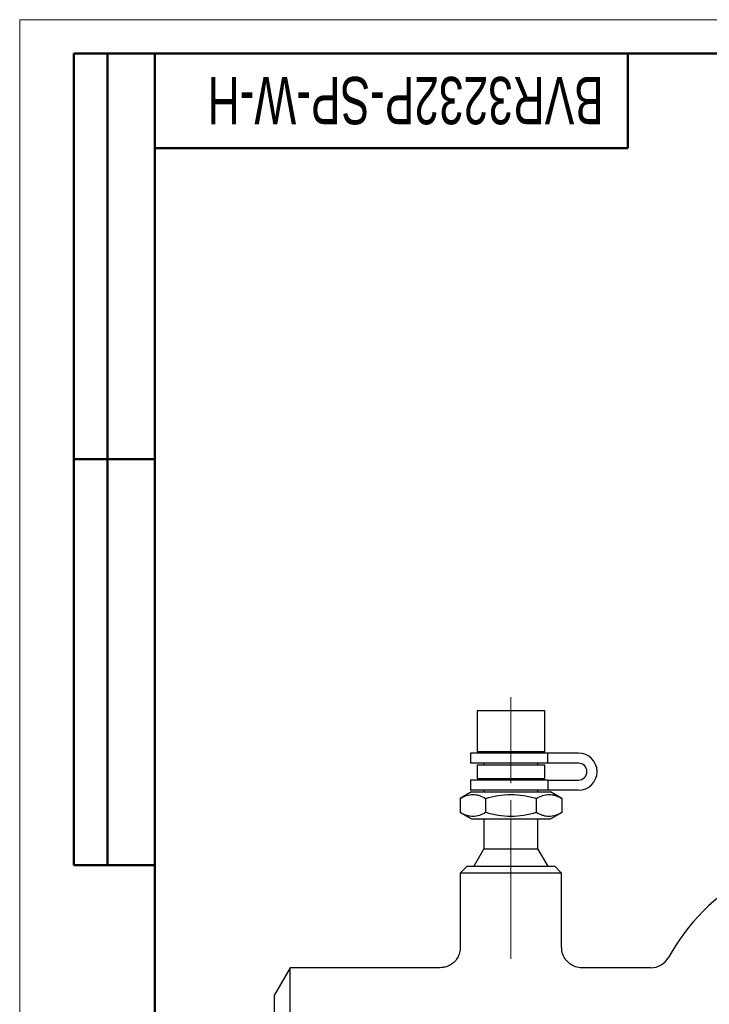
# Model space of a CAD drawing. Header units: millimetres. Extents: x 0 to 420, y 0 to 297.
# Tile 13 of 15: x 0 to 102, y 151 to 297. Entities that reach past the tile are written whole.
import ezdxf

# ---------------------------------------------------------------- set-up
doc = ezdxf.new("R2010")
doc.units = ezdxf.units.MM
doc.linetypes.add('CENTERX2', pattern=[20.32, 12.7, -2.54, 2.54, -2.54])
doc.layers.add('ОСНОВНОЙ', color=7, linetype='Continuous', lineweight=25)
doc.styles.add('SLDTEXTSTYLE1', font='TXT', dxfattribs={"width": 0.7})

msp = doc.modelspace()

# ---------------------------------------------------------------- linework, layer by layer
at = {"color": 7, "linetype": 'Continuous', "lineweight": 18}
for q in [(420, 297), (0, 0)]:
    msp.add_line((0, 297), q, dxfattribs=at)
at = {"color": 7, "linetype": 'Continuous', "lineweight": 50}
for p, q in [((8, 172), (8, 292)), ((20, 292), (8, 292)), ((8, 172), (8, 292)), ((13, 172), (13, 292)), ((13, 172), (13, 292)), ((20, 292), (20, 5)), ((415, 292), (20, 292)), ((20, 292), (20, 5)), ((90, 278), (90, 292)), ((20, 278), (90, 278)), ((8, 232), (20, 232)), ((8, 172), (20, 172))]:
    msp.add_line(p, q, dxfattribs=at)
at = {"color": 7, "linetype": 'Continuous', "lineweight": 25}
for p, q in [((20, 232), (8, 232)), ((67.716, 194.813), (67.716, 188.813)), ((77.716, 194.813), (67.716, 194.813)), ((77.716, 188.813), (77.716, 194.813)), ((66.716, 188.563), (66.716, 187.063)), ((78.171, 188.563), (66.716, 188.563)), ((67.716, 188.813), (77.716, 188.813)), ((68.716, 188.813), (68.716, 188.563)), ((76.716, 188.563), (76.716, 188.813)), ((78.171, 187.063), (78.171, 188.563)), ((82.716, 188.563), (78.171, 188.563)), ((78.171, 187.063), (66.716, 187.063)), ((67.716, 186.813), (67.716, 184.813)), ((67.716, 186.813), (77.716, 186.813)), ((68.716, 187.063), (68.716, 186.813)), ((76.716, 186.813), (76.716, 187.063)), ((77.716, 184.813), (77.716, 186.813)), ((82.716, 187.063), (78.171, 187.063)), ((66.716, 184.563), (66.716, 183.063)), ((78.171, 184.563), (66.716, 184.563)), ((67.716, 184.813), (77.716, 184.813)), ((68.716, 184.813), (68.716, 184.563)), ((76.716, 184.563), (76.716, 184.813)), ((78.171, 184.563), (78.171, 183.063)), ((78.171, 184.563), (82.716, 184.563)), ((66.866, 182.813), (65.211, 181.857)), ((78.171, 183.063), (66.716, 183.063)), ((66.866, 182.813), (78.566, 182.813)), ((68.716, 183.063), (68.716, 182.813)), ((76.716, 182.813), (76.716, 183.063)), ((82.716, 183.063), (78.171, 183.063)), ((80.222, 181.857), (78.566, 182.813)), ((65.211, 181.857), (65.211, 179.769)), ((68.964, 181.857), (68.964, 179.769)), ((76.469, 181.857), (76.469, 179.769)), ((80.222, 181.857), (80.222, 179.769)), ((65.211, 179.769), (66.866, 178.813)), ((78.566, 178.813), (80.222, 179.769)), ((66.866, 178.813), (78.566, 178.813)), ((68.716, 178.813), (68.716, 174.411)), ((76.716, 174.411), (76.716, 178.813)), ((68.716, 174.411), (67.216, 171.813)), ((68.716, 174.411), (76.716, 174.411)), ((78.216, 171.813), (76.716, 174.411)), ((66.216, 171.813), (65.216, 170.813)), ((66.216, 171.813), (79.216, 171.813)), ((80.216, 170.813), (79.216, 171.813)), ((65.216, 170.813), (65.216, 159.813)), ((80.216, 170.813), (65.216, 170.813)), ((80.216, 159.811), (80.216, 170.813)), ((40.026, 156.813), (37.716, 152.813)), ((62.216, 156.813), (40.026, 156.813)), ((40.026, 143.313), (40.026, 156.813)), ((93.411, 156.813), (83.209, 156.813)), ((37.716, 143.313), (37.716, 152.813))]:
    msp.add_line(p, q, dxfattribs=at)
at = {"color": 7, "linetype": 'CENTERX2', "lineweight": 18}
for p, q in [((72.716, 196.813), (72.716, 178.813)), ((72.716, 178.813), (72.716, 174.411)), ((72.716, 171.813), (72.716, 174.411)), ((72.716, 170.813), (72.716, 171.813)), ((72.716, 170.813), (72.716, 157.813))]:
    msp.add_line(p, q, dxfattribs=at)
at = {"color": 7, "linetype": 'Continuous', "lineweight": 25}
for centre, radius, start, end in [((82.716, 185.813), 2.75, 270, 90), ((82.716, 185.813), 1.25, 270, 90), ((124.216, 142.452), 32.361, 90, 150.59589), ((93.411, 159.813), 3, 270, 330.59589)]:
    msp.add_arc(centre, radius, start, end, dxfattribs=at)
for points, knots in [([(65.211, 181.857), (65.517, 182.034), (65.826, 182.18), (66.45, 182.382), (66.765, 182.437), (67.243, 182.438), (67.403, 182.424), (67.721, 182.371), (67.878, 182.332), (68.348, 182.18), (68.657, 182.034), (68.964, 181.857)], [0, 0, 0, 0, 0.25, 0.25, 0.5, 0.5, 0.625, 0.625, 0.75, 0.75, 1, 1, 1, 1]), ([(68.964, 181.857), (70.186, 182.21), (71.43, 182.438), (73.358, 182.438), (73.992, 182.382), (75.242, 182.179), (75.858, 182.033), (76.469, 181.857)], [0, 0, 0, 0, 0.5, 0.5, 0.75, 0.75, 1, 1, 1, 1]), ([(76.469, 181.857), (76.776, 182.034), (77.084, 182.18), (77.708, 182.382), (78.023, 182.437), (78.502, 182.438), (78.662, 182.424), (78.979, 182.371), (79.136, 182.332), (79.606, 182.18), (79.915, 182.034), (80.222, 181.857)], [0, 0, 0, 0, 0.25, 0.25, 0.5, 0.5, 0.625, 0.625, 0.75, 0.75, 1, 1, 1, 1]), ([(68.964, 179.769), (68.657, 179.592), (68.349, 179.446), (67.725, 179.244), (67.41, 179.189), (66.931, 179.188), (66.771, 179.202), (66.454, 179.254), (66.297, 179.294), (65.827, 179.445), (65.518, 179.592), (65.211, 179.769)], [0, 0, 0, 0, 0.25, 0.25, 0.5, 0.5, 0.625, 0.625, 0.75, 0.75, 1, 1, 1, 1]), ([(76.469, 179.769), (75.247, 179.416), (74.002, 179.188), (72.075, 179.188), (71.44, 179.244), (70.191, 179.447), (69.574, 179.592), (68.964, 179.769)], [0, 0, 0, 0, 0.5, 0.5, 0.75, 0.75, 1, 1, 1, 1]), ([(80.222, 179.769), (79.916, 179.592), (79.607, 179.446), (78.983, 179.244), (78.668, 179.189), (78.19, 179.188), (78.029, 179.202), (77.712, 179.254), (77.555, 179.294), (77.085, 179.445), (76.776, 179.592), (76.469, 179.769)], [0, 0, 0, 0, 0.25, 0.25, 0.5, 0.5, 0.625, 0.625, 0.75, 0.75, 1, 1, 1, 1]), ([(65.193, 159.813), (65.197, 159.677), (65.207, 159.268), (64.995, 158.599), (64.568, 157.887), (63.978, 157.344), (63.336, 157.005), (62.741, 156.834), (62.365, 156.823), (62.2, 156.818)], [0, 0, 0, 0, 0.0863867, 0.2594058, 0.436491, 0.61057, 0.7615213, 0.8954507, 1, 1, 1, 1]), ([(83.208, 156.817), (83.193, 156.815), (82.877, 156.787), (82.308, 156.923), (81.559, 157.269), (80.943, 157.796), (80.485, 158.489), (80.242, 159.189), (80.235, 159.638), (80.233, 159.812)], [0, 0, 0, 0, 0.0090532, 0.2034195, 0.3615868, 0.5356636, 0.7138042, 0.8888541, 1, 1, 1, 1])]:
    msp.add_open_spline(points, degree=3, knots=knots, dxfattribs=at)
at = {"layer": 'ОСНОВНОЙ', "linetype": 'Continuous', "lineweight": 18}
for p, q in [((20, 5), (20, 292)), ((20, 292), (415, 292))]:
    msp.add_line(p, q, dxfattribs=at)

# ---------------------------------------------------------------- texts
at = {"color": 7, "linetype": 'Continuous', "lineweight": 0, "insert": (57.143, 281.54), "char_height": 7, "attachment_point": 2, "rotation": 180, "style": 'SLDTEXTSTYLE1'}
msp.add_mtext('BVR3232P-SP-W-H', dxfattribs=at)

doc.saveas('drawing.dxf')
